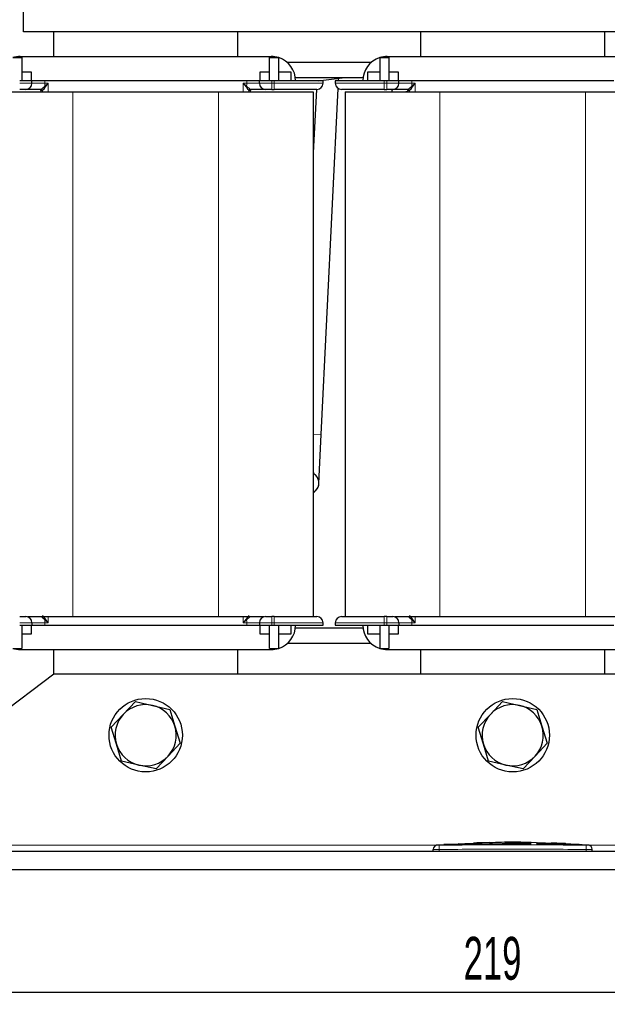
# Model space of a CAD drawing. Header units: millimetres. Extents: x 5 to 418, y 2 to 292.
# Tile 10 of 37: x 58 to 106, y 154 to 235. Entities that reach past the tile are written whole.
import ezdxf

# ---------------------------------------------------------------- set-up
doc = ezdxf.new("R2010")
doc.units = ezdxf.units.MM
doc.layers.add('SLD-0', color=7, linetype='Continuous')
doc.styles.add('SLDTEXTSTYLE0', font='TXT', dxfattribs={"width": 0.605})
doc.dimstyles.new('SLDDIMSTYLE0', dxfattribs={"dimtxt": 3.5, "dimasz": 3.302, "dimexe": 0, "dimexo": 0.0625, "dimgap": 0.875, "dimtad": 1, "dimlfac": 2, "dimrnd": 1e-09, "dimzin": 12, "dimdsep": 46, "dimtxsty": 'SLDTEXTSTYLE0', "dimsah": 1, "dimcen": 0.09, "dimadec": 0, "dimazin": 3, "dimtfac": 1, "dimtofl": 0, "dimtmove": 0, "dimatfit": 3, "dimfxl": 1, "dimfrac": 2, "dimtolj": 1, "dimtzin": 12, "dimarcsym": 0})

# ---------------------------------------------------------------- blocks, each defined once
blk = doc.blocks.new('_D')
at = {"layer": 'SLD-0'}
for p, q in [((43.185, 165.166), (43.185, 154.166)), ((152.685, 165.166), (152.685, 154.166)), ((43.185, 155.166), (152.685, 155.166))]:
    blk.add_line(p, q, dxfattribs=at)
for points in [[(43.185, 155.166), (46.487, 154.658), (46.487, 155.674)], [(152.685, 155.166), (149.383, 155.674), (149.383, 154.658)]]:
    blk.add_solid(points, dxfattribs=at)
at = {"layer": 'SLD-0', "insert": (93.924, 159.678), "char_height": 3.5, "attachment_point": 1, "style": 'SLDTEXTSTYLE0'}
blk.add_mtext('219', dxfattribs=at)

msp = doc.modelspace()

# ---------------------------------------------------------------- linework, layer by layer
at = {"color": 7, "linetype": 'Continuous', "lineweight": 25}
for p, q in [((57.9346, 233.6662), (57.9346, 248.1662)), ((137.9346, 233.6662), (57.9346, 233.6662)), ((60.4346, 231.6662), (60.4346, 233.6662)), ((75.4346, 233.6662), (75.4346, 231.6662)), ((90.4346, 231.6662), (90.4346, 233.6662)), ((105.4346, 233.6662), (105.4346, 231.6662)), ((57.0601, 231.5662), (57.8096, 231.5662)), ((57.6846, 231.6662), (78.1846, 231.6662)), ((57.8096, 231.5662), (57.8096, 229.6662)), ((78.0596, 229.6662), (78.0596, 231.5662)), ((78.0596, 231.5662), (78.8091, 231.5662)), ((78.8096, 231.5662), (78.8091, 231.5662)), ((78.8096, 229.6662), (78.8096, 231.5662)), ((86.3617, 231.1662), (79.5075, 231.1662)), ((87.0601, 231.5662), (87.0596, 231.5662)), ((87.0596, 231.5662), (87.0596, 229.6662)), ((87.0601, 231.5662), (87.8096, 231.5662)), ((87.6846, 231.6662), (108.1846, 231.6662)), ((87.8096, 231.5662), (87.8096, 229.6662)), ((57.8096, 230.4162), (58.5846, 230.4162)), ((58.5846, 230.4162), (58.5846, 229.6662)), ((77.2846, 230.4162), (78.0596, 230.4162)), ((77.2846, 229.6662), (77.2846, 230.4162)), ((78.8096, 230.4162), (79.7846, 230.4162)), ((79.7846, 230.4162), (79.7846, 229.6662)), ((86.0846, 229.6662), (86.0846, 230.4162)), ((86.0846, 230.4162), (87.0596, 230.4162)), ((87.8096, 230.4162), (88.5846, 230.4162)), ((88.5846, 230.4162), (88.5846, 229.6662)), ((58.6346, 229.6662), (57.6346, 229.6662)), ((58.6346, 229.4662), (58.6346, 229.6662)), ((59.6811, 229.6662), (58.6346, 229.6662)), ((76.1881, 229.6662), (59.6811, 229.6662)), ((77.2346, 229.6662), (76.1881, 229.6662)), ((77.2346, 229.4662), (77.2346, 229.6662)), ((78.2346, 229.6662), (77.2346, 229.6662)), ((78.4346, 229.6662), (78.2346, 229.6662)), ((82.4346, 229.6662), (78.4346, 229.6662)), ((85.7003, 229.9162), (80.1689, 229.9162)), ((82.0188, 229.6662), (84.0041, 229.9162)), ((82.4346, 229.4662), (82.4346, 229.6662)), ((83.4346, 229.6662), (83.4346, 229.4662)), ((87.4346, 229.6662), (83.4346, 229.6662)), ((83.6868, 229.6662), (83.6971, 229.8776)), ((87.6346, 229.6662), (87.4346, 229.6662)), ((88.6346, 229.6662), (87.6346, 229.6662)), ((88.6346, 229.4662), (88.6346, 229.6662)), ((89.6811, 229.6662), (88.6346, 229.6662)), ((106.1881, 229.6662), (89.6811, 229.6662)), ((54.2346, 228.7662), (61.9846, 228.7662)), ((59.3596, 228.8662), (59.3596, 228.7662)), ((61.9846, 228.7662), (73.8846, 228.7662)), ((73.8846, 228.7662), (81.6346, 228.7662)), ((76.5096, 228.7662), (76.5096, 228.8662)), ((78.2346, 228.9662), (78.4346, 228.9662)), ((81.8858, 228.9662), (81.6346, 223.7843)), ((81.6346, 228.7662), (81.6346, 185.8662)), ((82.2848, 200.7476), (83.657, 229.0504)), ((84.2346, 228.7662), (84.2346, 185.8662)), ((84.2346, 228.7662), (91.9846, 228.7662)), ((87.4346, 228.9662), (87.6346, 228.9662)), ((88.0521, 228.9662), (88.0521, 228.7662)), ((89.3596, 228.8028), (89.2005, 228.7662)), ((89.3596, 228.8662), (89.3596, 228.7662)), ((91.9846, 228.7662), (103.8846, 228.7662)), ((103.8846, 228.7662), (111.6346, 228.7662)), ((82.0911, 196.7523), (82.2848, 200.7476)), ((57.6346, 185.1662), (58.6346, 185.1662)), ((57.8096, 185.1662), (57.8096, 183.2662)), ((58.2614, 185.8662), (61.9846, 185.8662)), ((58.5846, 185.1662), (58.5846, 184.4162)), ((58.6346, 185.3662), (58.6346, 185.1662)), ((58.6346, 185.1662), (59.6811, 185.1662)), ((59.6811, 185.1662), (76.1881, 185.1662)), ((61.9846, 185.8662), (73.8846, 185.8662)), ((73.8846, 185.8662), (77.6008, 185.8662)), ((76.1881, 185.1662), (77.2346, 185.1662)), ((77.2346, 185.3662), (77.2346, 185.1662)), ((77.2346, 185.1662), (78.2346, 185.1662)), ((77.2846, 184.4162), (77.2846, 185.1662)), ((78.0596, 183.2662), (78.0596, 185.1662)), ((78.4346, 185.8662), (78.2346, 185.8662)), ((78.2346, 185.1662), (78.4346, 185.1662)), ((78.4346, 185.1662), (82.4346, 185.1662)), ((78.8096, 183.2662), (78.8096, 185.1662)), ((79.7846, 185.1662), (79.7846, 184.4162)), ((82.4346, 185.1662), (82.4346, 185.3662)), ((83.4346, 185.3662), (83.4346, 185.1662)), ((83.4346, 185.1662), (87.4346, 185.1662)), ((86.0846, 184.4162), (86.0846, 185.1662)), ((87.0596, 185.1662), (87.0596, 183.2662)), ((87.6346, 185.8662), (87.4346, 185.8662)), ((87.4346, 185.1662), (87.6346, 185.1662)), ((87.6346, 185.1662), (88.6346, 185.1662)), ((87.8096, 185.1662), (87.8096, 183.2662)), ((88.2614, 185.8662), (91.9846, 185.8662)), ((88.5846, 185.1662), (88.5846, 184.4162)), ((88.6346, 185.3662), (88.6346, 185.1662)), ((88.6346, 185.1662), (89.6811, 185.1662)), ((89.6811, 185.1662), (106.1881, 185.1662)), ((91.9846, 185.8662), (103.8846, 185.8662)), ((103.8846, 185.8662), (107.6008, 185.8662)), ((58.5846, 184.4162), (57.8096, 184.4162)), ((78.0596, 184.4162), (77.2846, 184.4162)), ((79.7846, 184.4162), (78.8096, 184.4162)), ((85.7003, 184.9162), (80.1689, 184.9162)), ((87.0596, 184.4162), (86.0846, 184.4162)), ((88.5846, 184.4162), (87.8096, 184.4162)), ((86.3617, 183.6662), (79.5075, 183.6662)), ((57.0601, 183.2662), (57.8096, 183.2662)), ((57.6846, 183.1662), (78.1846, 183.1662)), ((60.4346, 181.1662), (60.4346, 183.1662)), ((75.4346, 183.1662), (75.4346, 181.1662)), ((78.0596, 183.2662), (78.8091, 183.2662)), ((78.8091, 183.2662), (78.8096, 183.2662)), ((87.0596, 183.2662), (87.0601, 183.2662)), ((87.0601, 183.2662), (87.8096, 183.2662)), ((87.6846, 183.1662), (108.1846, 183.1662)), ((90.4346, 181.1662), (90.4346, 183.1662)), ((105.4346, 183.1662), (105.4346, 181.1662)), ((60.4346, 181.1662), (43.1846, 168.1662)), ((135.4346, 181.1662), (60.4346, 181.1662)), ((66.1048, 177.8697), (67.0883, 178.9262)), ((67.0883, 178.9262), (68.495, 178.6026)), ((96.1048, 177.8697), (97.0883, 178.9262)), ((97.0883, 178.9262), (98.495, 178.6026)), ((68.495, 178.6026), (69.9016, 178.2791)), ((69.9016, 178.2791), (70.3248, 176.8991)), ((98.495, 178.6026), (99.9016, 178.2791)), ((99.9016, 178.2791), (100.3248, 176.8991)), ((65.1213, 176.8133), (66.1048, 177.8697)), ((95.1213, 176.8133), (96.1048, 177.8697)), ((65.5444, 175.4334), (65.1213, 176.8133)), ((70.3248, 176.8991), (70.7479, 175.5192)), ((95.5444, 175.4334), (95.1213, 176.8133)), ((100.3248, 176.8991), (100.7479, 175.5192)), ((70.7479, 175.5192), (69.7644, 174.4627)), ((100.7479, 175.5192), (99.7644, 174.4627)), ((65.9676, 174.0534), (65.5444, 175.4334)), ((95.9676, 174.0534), (95.5444, 175.4334)), ((67.3742, 173.7299), (65.9676, 174.0534)), ((69.7644, 174.4627), (68.7809, 173.4063)), ((97.3742, 173.7299), (95.9676, 174.0534)), ((99.7644, 174.4627), (98.7809, 173.4063)), ((68.7809, 173.4063), (67.3742, 173.7299)), ((98.7809, 173.4063), (97.3742, 173.7299)), ((152.6846, 166.6662), (43.1846, 166.6662)), ((91.4346, 166.6662), (91.4346, 166.8222)), ((92.3796, 167.2175), (91.6877, 167.1824)), ((93.4793, 167.2712), (92.3116, 167.2313)), ((92.3794, 167.2104), (93.4785, 167.2465)), ((93.4785, 167.2365), (92.3794, 167.2004)), ((92.3794, 167.2104), (92.3794, 167.2004)), ((93.4785, 167.2981), (94.689, 167.2795)), ((93.4785, 167.2465), (93.4785, 167.2365)), ((94.689, 167.2695), (93.525, 167.2873)), ((95.0144, 167.3237), (94.0213, 167.2897)), ((94.689, 167.2795), (99.4394, 167.3106)), ((99.4394, 167.3006), (94.689, 167.2695)), ((94.689, 167.2795), (94.689, 167.2695)), ((95.449, 167.3292), (94.7305, 167.3525)), ((96.0422, 167.3916), (95.0089, 167.3569)), ((97.2877, 167.4197), (99.8768, 167.3972)), ((97.2877, 167.3937), (97.2877, 167.4197)), ((98.3636, 167.4003), (97.2877, 167.4096)), ((99.4394, 167.3827), (97.2877, 167.3937)), ((99.4394, 167.3106), (99.4394, 167.3006)), ((99.8768, 167.3972), (99.8768, 167.3681)), ((99.8768, 167.3048), (102.7154, 167.2363)), ((99.8768, 167.3048), (99.8768, 167.2947)), ((102.7154, 167.2263), (99.8768, 167.2947)), ((103.3615, 167.2346), (99.9362, 167.357)), ((101.0962, 167.3569), (101.0962, 167.3377)), ((101.9668, 167.3181), (101.0962, 167.3569)), ((101.0962, 167.3469), (101.9668, 167.3081)), ((101.0962, 167.3377), (101.9668, 167.3031)), ((102.2855, 167.2872), (102.2855, 167.2972)), ((103.4986, 167.2218), (103.4986, 167.2118)), ((104.1815, 167.1824), (103.4986, 167.2147)), ((104.4346, 166.6662), (104.4346, 166.8222)), ((152.6846, 165.1662), (43.1846, 165.1662))]:
    msp.add_line(p, q, dxfattribs=at)
at = {"color": 7, "linetype": 'Continuous', "lineweight": 18}
for p, q in [((57.6346, 229.4662), (58.6346, 229.4662)), ((59.6811, 229.4662), (58.6346, 229.4662)), ((59.6811, 229.6662), (59.6811, 229.4662)), ((59.6811, 229.4662), (59.9717, 229.4662)), ((59.684, 229.2241), (59.9717, 229.4662)), ((59.9717, 229.4662), (59.7323, 229.1757)), ((59.9717, 229.4662), (59.9717, 228.7662)), ((75.8975, 229.4662), (76.1881, 229.4662)), ((75.8975, 228.7662), (75.8975, 229.4662)), ((75.8975, 229.4662), (76.1852, 229.2241)), ((76.1369, 229.1757), (75.8975, 229.4662)), ((76.1881, 229.4662), (76.1881, 229.6662)), ((77.2346, 229.4662), (76.1881, 229.4662)), ((77.2346, 229.4662), (78.2346, 229.4662)), ((78.2346, 229.4662), (78.2346, 229.6662)), ((78.4346, 229.4662), (78.2346, 229.4662)), ((78.2346, 228.9662), (78.2346, 229.4662)), ((78.4346, 229.6662), (78.4346, 229.4662)), ((78.4346, 229.4662), (82.4346, 229.4662)), ((78.4346, 229.4662), (78.4346, 228.9662)), ((83.4346, 229.4662), (87.4346, 229.4662)), ((87.4346, 229.4662), (87.4346, 229.6662)), ((87.4346, 228.9662), (87.4346, 229.4662)), ((87.6346, 229.4662), (87.4346, 229.4662)), ((87.6346, 229.6662), (87.6346, 229.4662)), ((87.6346, 229.4662), (88.6346, 229.4662)), ((87.6346, 229.4662), (87.6346, 228.9662)), ((89.6811, 229.4662), (88.6346, 229.4662)), ((89.6811, 229.6662), (89.6811, 229.4662)), ((89.6811, 229.4662), (89.9717, 229.4662)), ((89.684, 229.2241), (89.9717, 229.4662)), ((89.9717, 229.4662), (89.7323, 229.1757)), ((89.9717, 229.4662), (89.9717, 228.7662)), ((59.494, 228.8662), (59.3596, 228.8662)), ((59.394, 228.9662), (59.3941, 228.9664)), ((59.4944, 228.8664), (59.494, 228.8662)), ((59.4944, 228.8664), (59.4944, 228.7662)), ((61.9846, 228.7662), (61.9846, 185.8662)), ((73.8846, 228.7662), (73.8846, 185.8662)), ((76.3748, 228.7662), (76.3748, 228.8664)), ((76.3752, 228.8662), (76.3748, 228.8664)), ((76.5096, 228.8662), (76.3752, 228.8662)), ((76.4751, 228.9664), (76.4752, 228.9662)), ((89.494, 228.8662), (89.3596, 228.8662)), ((89.394, 228.9662), (89.3941, 228.9664)), ((89.4944, 228.8664), (89.494, 228.8662)), ((89.4944, 228.8664), (89.4944, 228.7662)), ((91.9846, 228.7662), (91.9846, 185.8662)), ((103.8846, 228.7662), (103.8846, 185.8662)), ((81.6346, 200.7791), (82.2837, 200.7477)), ((82.2837, 200.7477), (82.2848, 200.7476)), ((58.6346, 185.3662), (57.6346, 185.3662)), ((58.6346, 185.3662), (59.6811, 185.3662)), ((59.3998, 185.8662), (59.3941, 185.8661)), ((59.6811, 185.3662), (59.6811, 185.1662)), ((59.9717, 185.3662), (59.6811, 185.3662)), ((59.9717, 185.3662), (59.684, 185.6084)), ((59.7323, 185.6568), (59.9717, 185.3662)), ((59.9717, 185.8662), (59.9717, 185.3662)), ((75.8975, 185.3662), (75.8975, 185.8662)), ((75.8975, 185.3662), (76.1369, 185.6568)), ((76.1852, 185.6084), (75.8975, 185.3662)), ((76.1881, 185.3662), (75.8975, 185.3662)), ((76.1881, 185.3662), (77.2346, 185.3662)), ((76.1881, 185.1662), (76.1881, 185.3662)), ((76.4751, 185.8661), (76.4694, 185.8662)), ((78.2346, 185.3662), (77.2346, 185.3662)), ((78.2346, 185.3662), (78.2346, 185.8662)), ((78.2346, 185.3662), (78.4346, 185.3662)), ((78.2346, 185.1662), (78.2346, 185.3662)), ((78.4346, 185.8662), (78.4346, 185.3662)), ((82.4346, 185.3662), (78.4346, 185.3662)), ((78.4346, 185.3662), (78.4346, 185.1662)), ((87.4346, 185.3662), (83.4346, 185.3662)), ((87.4346, 185.3662), (87.4346, 185.8662)), ((87.4346, 185.3662), (87.6346, 185.3662)), ((87.4346, 185.1662), (87.4346, 185.3662)), ((87.6346, 185.8662), (87.6346, 185.3662)), ((88.6346, 185.3662), (87.6346, 185.3662)), ((87.6346, 185.3662), (87.6346, 185.1662)), ((88.6346, 185.3662), (89.6811, 185.3662)), ((89.3998, 185.8662), (89.3941, 185.8661)), ((89.6811, 185.3662), (89.6811, 185.1662)), ((89.9717, 185.3662), (89.6811, 185.3662)), ((89.9717, 185.3662), (89.684, 185.6084)), ((89.7323, 185.6568), (89.9717, 185.3662)), ((89.9717, 185.8662), (89.9717, 185.3662)), ((91.6635, 167.1662), (43.1846, 167.1662)), ((91.9303, 167.1721), (91.9346, 166.8222)), ((91.9346, 166.6662), (91.9346, 166.8222)), ((101.9668, 167.3181), (101.9668, 167.3081)), ((102.7154, 167.2363), (102.7154, 167.2263)), ((103.9388, 167.1721), (103.9346, 166.8222)), ((103.9346, 166.6662), (103.9346, 166.8222)), ((152.6846, 167.1662), (104.2057, 167.1662))]:
    msp.add_line(p, q, dxfattribs=at)
at = {"color": 7, "linetype": 'Continuous', "lineweight": 25}
for centre in [(67.9346, 176.1662), (97.9346, 176.1662)]:
    msp.add_circle(centre, 3, dxfattribs=at)
for centre, radius, start, end in [((57.6846, 229.6662), 2, 90, 108.194872), ((78.1846, 229.6662), 2, 71.805128, 90), ((78.1846, 229.6662), 2, 0, 71.790043), ((87.6846, 229.6662), 2, 108.209957, 180), ((87.6846, 229.6662), 2, 90, 108.194872), ((58.1346, 229.4662), 0.5, 270, 0), ((77.7346, 229.4662), 0.5, 180, 270), ((81.9346, 229.4662), 0.5, 270, 0), ((83.9346, 229.4662), 0.5, 180, 270), ((88.1346, 229.4662), 0.5, 270, 0), ((59.2596, 228.8662), 0.1, 0, 90), ((76.6096, 228.8662), 0.1, 90, 180), ((89.2596, 228.8662), 0.1, 0, 90), ((81.2096, 196.795), 0.8825, 0, 61.210936), ((81.2096, 196.795), 0.8825, 0, 47.458044), ((81.2096, 196.795), 0.8825, 298.789064, 0), ((81.2096, 196.795), 0.8825, 313.323512, 0), ((58.1346, 185.3662), 0.5, 0, 90), ((77.7346, 185.3662), 0.5, 90, 180), ((78.1846, 185.1662), 2, 288.209957, 0), ((81.9346, 185.3662), 0.5, 0, 90), ((83.9346, 185.3662), 0.5, 90, 180), ((87.6846, 185.1662), 2, 180, 251.790043), ((88.1346, 185.3662), 0.5, 0, 90), ((57.6846, 185.1662), 2, 251.805128, 270), ((78.1846, 185.1662), 2, 270, 288.194872), ((87.6846, 185.1662), 2, 251.805128, 270), ((67.9346, 176.1662), 2.5, 77.046859, 137.046859), ((67.9346, 176.1662), 2.5, 17.046859, 77.046859), ((97.9346, 176.1662), 2.5, 77.046859, 137.046859), ((97.9346, 176.1662), 2.5, 17.046859, 77.046859), ((67.9346, 176.1662), 2.5, 137.046859, 197.046859), ((97.9346, 176.1662), 2.5, 137.046859, 197.046859), ((67.9346, 176.1662), 2.5, 317.046859, 17.046859), ((97.9346, 176.1662), 2.5, 317.046859, 17.046859), ((67.9346, 176.1662), 2.5, 197.046859, 257.046859), ((97.9346, 176.1662), 2.5, 197.046859, 257.046859), ((67.9346, 176.1662), 2.5, 257.046859, 317.046859), ((97.9346, 176.1662), 2.5, 257.046859, 317.046859), ((91.7846, 166.8379), 0.35, 93.308358, 180.001701), ((104.0846, 166.8379), 0.35, 359.998284, 86.658763)]:
    msp.add_arc(centre, radius, start, end, dxfattribs=at)
at = {"color": 7, "linetype": 'Continuous', "lineweight": 18}
for centre, radius, start, end in [((69.2569, 229.4601), 9.5758, 179.963431, 181.412407), ((66.6123, 229.4601), 9.5758, 358.587593, 0.036569), ((99.2569, 229.4601), 9.5758, 179.963431, 181.412407), ((59.394, 228.8663), 0.1, 359.985426, 89.985419), ((59.3944, 228.8663), 0.1, 0.044938, 90.166113), ((59.5359, 229.0281), 0.2456, 36.923356, 52.932025), ((76.3333, 229.0281), 0.2456, 127.067975, 143.076644), ((76.4748, 228.8663), 0.1, 89.833887, 179.955062), ((76.4752, 228.8663), 0.1, 90.014581, 180.014574), ((89.394, 228.8663), 0.1, 359.985426, 89.985419), ((89.3944, 228.8663), 0.1, 0.044938, 90.166113), ((89.5359, 229.0281), 0.2456, 36.923356, 52.932025), ((69.2569, 185.3723), 9.5758, 178.587593, 180.036569), ((59.5359, 185.8044), 0.2456, 307.067975, 323.076644), ((76.3333, 185.8044), 0.2456, 216.923356, 232.932025), ((66.6123, 185.3723), 9.5758, 359.963431, 1.412407), ((99.2569, 185.3723), 9.5758, 178.587593, 180.036569), ((89.5359, 185.8044), 0.2456, 307.067975, 323.076644), ((91.7846, 166.8222), 0.35, 90.990495, 179.998049), ((104.0846, 166.8222), 0.35, 0.001948, 89.00993)]:
    msp.add_arc(centre, radius, start, end, dxfattribs=at)
at = {"color": 7, "linetype": 'Continuous', "lineweight": 25}
for points, knots in [([(58.1346, 228.9662), (58.1279, 228.9662), (58.1175, 228.9662), (58.0553, 228.9662), (57.9907, 228.9662), (57.9111, 228.9662), (57.7946, 228.9662), (57.6975, 228.9662), (57.6346, 228.9662)], [0, 0, 0, 0, 0.239443, 0.3695502, 0.4999998, 0.6301073, 0.760557, 1, 1, 1, 1]), ([(59.394, 228.9662), (59.2282, 228.9662), (58.8858, 228.9662), (58.4692, 228.9662), (58.1867, 228.9662), (58.1516, 228.9662), (58.1346, 228.9662)], [0, 0, 0, 0, 0.2420737, 0.5, 0.7579263, 1, 1, 1, 1]), ([(59.3941, 228.9664), (59.3956, 228.9681), (59.3986, 228.9715), (59.4262, 228.9969), (59.5083, 229.0736), (59.6137, 229.1639), (59.684, 229.2241)], [0, 0, 0, 0, 0.1274701, 0.2514864, 0.5007464, 1, 1, 1, 1]), ([(59.7323, 229.1757), (59.7134, 229.1517), (59.6565, 229.0794), (59.5807, 228.9728), (59.5235, 228.9008), (59.4996, 228.872), (59.4961, 228.8683), (59.4944, 228.8664)], [0, 0, 0, 0, 0.1662299, 0.5005913, 0.7621733, 0.8826897, 1, 1, 1, 1]), ([(76.3748, 228.8664), (76.3731, 228.8683), (76.3696, 228.872), (76.3456, 228.9008), (76.2957, 228.9646), (76.2366, 229.0438), (76.1847, 229.1155), (76.1559, 229.1517), (76.1369, 229.1757)], [0, 0, 0, 0, 0.1172292, 0.2376707, 0.4991125, 0.749029, 0.8338486, 1, 1, 1, 1]), ([(76.1852, 229.2241), (76.2555, 229.1639), (76.3609, 229.0736), (76.443, 228.9969), (76.4706, 228.9715), (76.4736, 228.9681), (76.4751, 228.9664)], [0, 0, 0, 0, 0.49925256, 0.7484942, 0.87251506, 1, 1, 1, 1]), ([(77.7346, 228.9662), (77.7176, 228.9662), (77.6825, 228.9662), (77.4, 228.9662), (76.9834, 228.9662), (76.641, 228.9662), (76.4752, 228.9662)], [0, 0, 0, 0, 0.2420737, 0.5, 0.7579263, 1, 1, 1, 1]), ([(78.2346, 228.9662), (78.1717, 228.9662), (78.0747, 228.9662), (77.9582, 228.9662), (77.8786, 228.9662), (77.814, 228.9662), (77.7517, 228.9662), (77.7413, 228.9662), (77.7346, 228.9662)], [0, 0, 0, 0, 0.239443, 0.3695502, 0.4999998, 0.6301073, 0.760557, 1, 1, 1, 1]), ([(81.9346, 228.9662), (81.8878, 228.9662), (81.8159, 228.9662), (81.3795, 228.9662), (80.9278, 228.9662), (80.367, 228.9662), (79.5522, 228.9662), (78.8749, 228.9662), (78.4346, 228.9662)], [0, 0, 0, 0, 0.2394568, 0.3683607, 0.5, 0.6316393, 0.7605432, 1, 1, 1, 1]), ([(87.4346, 228.9662), (86.9943, 228.9662), (86.317, 228.9662), (85.5022, 228.9662), (84.9414, 228.9662), (84.4897, 228.9662), (84.0533, 228.9662), (83.9814, 228.9662), (83.9346, 228.9662)], [0, 0, 0, 0, 0.2394568, 0.3683607, 0.5, 0.6316393, 0.7605432, 1, 1, 1, 1]), ([(88.1346, 228.9662), (88.1279, 228.9662), (88.1175, 228.9662), (88.0553, 228.9662), (87.9907, 228.9662), (87.9111, 228.9662), (87.7946, 228.9662), (87.6975, 228.9662), (87.6346, 228.9662)], [0, 0, 0, 0, 0.239443, 0.3695502, 0.4999998, 0.6301073, 0.760557, 1, 1, 1, 1]), ([(89.394, 228.9662), (89.2282, 228.9662), (88.8858, 228.9662), (88.4692, 228.9662), (88.1867, 228.9662), (88.1516, 228.9662), (88.1346, 228.9662)], [0, 0, 0, 0, 0.2420737, 0.5, 0.7579263, 1, 1, 1, 1]), ([(89.3941, 228.9664), (89.3956, 228.9681), (89.3986, 228.9715), (89.4262, 228.9969), (89.5083, 229.0736), (89.6137, 229.1639), (89.684, 229.2241)], [0, 0, 0, 0, 0.1274701, 0.2514864, 0.5007464, 1, 1, 1, 1]), ([(89.7323, 229.1757), (89.7134, 229.1517), (89.6565, 229.0794), (89.5807, 228.9728), (89.5235, 228.9008), (89.4996, 228.872), (89.4961, 228.8683), (89.4944, 228.8664)], [0, 0, 0, 0, 0.1662299, 0.5005913, 0.7621733, 0.8826897, 1, 1, 1, 1]), ([(81.8089, 197.4427), (81.7387, 197.4967), (81.6624, 197.5554), (81.6366, 197.6865), (81.6346, 197.6969)], [0, 0, 0, 0, 0.92039, 1, 1, 1, 1]), ([(81.6346, 195.8745), (81.6399, 195.899), (81.6662, 196.0208), (81.7504, 196.0958), (81.8177, 196.1557)], [0, 0, 0, 0, 0.2006333, 1, 1, 1, 1]), ([(59.4944, 185.9661), (59.4961, 185.9642), (59.4996, 185.9604), (59.5236, 185.9317), (59.5735, 185.8679), (59.6326, 185.7886), (59.6845, 185.717), (59.7133, 185.6808), (59.7323, 185.6568)], [0, 0, 0, 0, 0.1172292, 0.2376707, 0.4991125, 0.749029, 0.8338486, 1, 1, 1, 1]), ([(76.1369, 185.6568), (76.1558, 185.6808), (76.2127, 185.7531), (76.2885, 185.8597), (76.3457, 185.9316), (76.3696, 185.9605), (76.3731, 185.9642), (76.3748, 185.9661)], [0, 0, 0, 0, 0.1662299, 0.5005913, 0.7621733, 0.8826897, 1, 1, 1, 1]), ([(89.4944, 185.9661), (89.4961, 185.9642), (89.4996, 185.9604), (89.5236, 185.9317), (89.5735, 185.8679), (89.6326, 185.7886), (89.6845, 185.717), (89.7133, 185.6808), (89.7323, 185.6568)], [0, 0, 0, 0, 0.1172292, 0.2376707, 0.4991125, 0.749029, 0.8338486, 1, 1, 1, 1]), ([(57.6346, 185.8662), (57.6975, 185.8662), (57.7945, 185.8662), (57.911, 185.8662), (57.9906, 185.8662), (58.0552, 185.8662), (58.1175, 185.8662), (58.1279, 185.8662), (58.1346, 185.8662)], [0, 0, 0, 0, 0.239443, 0.3695502, 0.4999998, 0.6301073, 0.760557, 1, 1, 1, 1]), ([(59.684, 185.6084), (59.6137, 185.6686), (59.5083, 185.7589), (59.4262, 185.8356), (59.3986, 185.861), (59.3956, 185.8644), (59.3941, 185.8661)], [0, 0, 0, 0, 0.4992526, 0.7484942, 0.8725151, 1, 1, 1, 1]), ([(76.4751, 185.8661), (76.4736, 185.8644), (76.4706, 185.861), (76.443, 185.8356), (76.3609, 185.7589), (76.2555, 185.6686), (76.1852, 185.6084)], [0, 0, 0, 0, 0.1274701, 0.2514864, 0.5007464, 1, 1, 1, 1]), ([(77.7346, 185.8662), (77.7413, 185.8662), (77.7517, 185.8662), (77.8139, 185.8662), (77.8785, 185.8662), (77.9581, 185.8662), (78.0746, 185.8662), (78.1717, 185.8662), (78.2346, 185.8662)], [0, 0, 0, 0, 0.23944295, 0.36955024, 0.49999985, 0.63010729, 0.76055705, 1, 1, 1, 1]), ([(78.4346, 185.8662), (78.8749, 185.8662), (79.5522, 185.8662), (80.367, 185.8662), (80.9278, 185.8662), (81.3795, 185.8662), (81.8159, 185.8662), (81.8878, 185.8662), (81.9346, 185.8662)], [0, 0, 0, 0, 0.2394568, 0.3683607, 0.5, 0.6316393, 0.7605432, 1, 1, 1, 1]), ([(83.9346, 185.8662), (83.9814, 185.8662), (84.0533, 185.8662), (84.4897, 185.8662), (84.9414, 185.8662), (85.5022, 185.8662), (86.317, 185.8662), (86.9943, 185.8662), (87.4346, 185.8662)], [0, 0, 0, 0, 0.2394568, 0.3683607, 0.5, 0.6316393, 0.7605432, 1, 1, 1, 1]), ([(87.6346, 185.8662), (87.6975, 185.8662), (87.7945, 185.8662), (87.911, 185.8662), (87.9906, 185.8662), (88.0552, 185.8662), (88.1175, 185.8662), (88.1279, 185.8662), (88.1346, 185.8662)], [0, 0, 0, 0, 0.23944295, 0.36955024, 0.49999985, 0.63010729, 0.76055705, 1, 1, 1, 1]), ([(89.684, 185.6084), (89.6137, 185.6686), (89.5083, 185.7589), (89.4262, 185.8356), (89.3986, 185.861), (89.3956, 185.8644), (89.3941, 185.8661)], [0, 0, 0, 0, 0.4992526, 0.7484942, 0.8725151, 1, 1, 1, 1]), ([(91.4346, 166.8222), (91.4346, 166.8281), (91.4346, 166.8373), (91.4346, 166.8363), (91.4346, 166.836)], [0, 0, 0, 0, 0.6377978, 1, 1, 1, 1]), ([(99.1808, 167.384), (98.7897, 167.4031), (97.7439, 167.4541), (96.6981, 167.3955), (96.0434, 167.3588)], [0, 0, 0, 0, 0.3740413, 1, 1, 1, 1]), ([(102.2834, 167.2979), (102.2758, 167.2989), (102.2606, 167.301), (102.195, 167.3056), (102.1064, 167.3109), (102.025, 167.3152), (101.978, 167.3175), (101.9668, 167.3181)], [0, 0, 0, 0, 0.23138194, 0.46295493, 0.69476113, 0.92676565, 1, 1, 1, 1]), ([(101.9668, 167.3081), (102.0026, 167.3063), (102.0744, 167.3027), (102.1702, 167.2972), (102.2416, 167.2924), (102.2819, 167.2889), (102.2816, 167.2877), (102.2814, 167.2872)], [0, 0, 0, 0, 0.2150885, 0.4301767, 0.6452497, 0.8601714, 1, 1, 1, 1]), ([(101.9668, 167.3031), (102.0026, 167.3016), (102.0742, 167.2987), (102.1699, 167.2962), (102.2413, 167.2951), (102.2818, 167.2954), (102.2816, 167.2967), (102.2815, 167.2972)], [0, 0, 0, 0, 0.2147891, 0.4295851, 0.6442208, 0.8587329, 1, 1, 1, 1]), ([(102.7154, 167.2363), (102.8106, 167.2337), (103.001, 167.2284), (103.2533, 167.2243), (103.4173, 167.2221), (103.4782, 167.2219), (103.4986, 167.2218)], [0, 0, 0, 0, 0.2851253, 0.5702516, 0.8553553, 1, 1, 1, 1]), ([(103.4986, 167.2118), (103.454, 167.212), (103.3646, 167.2126), (103.1338, 167.2161), (102.9065, 167.2206), (102.7635, 167.2249), (102.7154, 167.2263)], [0, 0, 0, 0, 0.285052, 0.570102, 0.8551915, 1, 1, 1, 1]), ([(103.4986, 167.2218), (103.5578, 167.2212), (103.6356, 167.2205), (103.6158, 167.2233), (103.611, 167.2239)], [0, 0, 0, 0, 0.7597868, 1, 1, 1, 1]), ([(103.6095, 167.214), (103.6144, 167.2132), (103.6312, 167.2106), (103.5537, 167.2113), (103.4986, 167.2118)], [0, 0, 0, 0, 0.2906381, 1, 1, 1, 1]), ([(104.4346, 166.836), (104.4346, 166.8364), (104.4346, 166.8378), (104.4346, 166.8285), (104.4346, 166.8222)], [0, 0, 0, 0, 0.3187816, 1, 1, 1, 1])]:
    msp.add_open_spline(points, degree=3, knots=knots, dxfattribs=at)
at = {"color": 7, "linetype": 'Continuous', "lineweight": 18}
for points, knots in [([(91.9346, 166.8222), (91.8784, 166.822), (91.766, 166.8217), (91.6161, 166.8215), (91.5031, 166.8215), (91.4431, 166.8218), (91.437, 166.8221), (91.4346, 166.8222)], [0, 0, 0, 0, 0.2146723, 0.429352, 0.6440261, 0.8586954, 1, 1, 1, 1]), ([(91.7645, 167.1854), (91.7642, 167.1857), (91.7632, 167.1867), (91.7726, 167.1778), (91.7785, 167.1721)], [0, 0, 0, 0, 0.3621246, 1, 1, 1, 1]), ([(91.7785, 167.1721), (91.7794, 167.172), (91.7816, 167.1717), (91.8001, 167.1715), (91.8344, 167.1714), (91.8795, 167.1716), (91.9134, 167.172), (91.9303, 167.1721)], [0, 0, 0, 0, 0.1406569, 0.3555038, 0.5710329, 0.7861716, 1, 1, 1, 1]), ([(91.9303, 167.1721), (93.9319, 167.1899), (97.9348, 167.2255), (101.9376, 167.1899), (103.9388, 167.1721)], [0, 0, 0, 0, 0.5000392, 1, 1, 1, 1]), ([(103.9346, 166.8222), (101.9348, 166.8415), (97.9348, 166.8801), (93.9348, 166.8415), (91.9346, 166.8222)], [0, 0, 0, 0, 0.499961, 1, 1, 1, 1]), ([(104.4346, 166.8222), (104.4291, 166.822), (104.418, 166.8217), (104.3318, 166.8215), (104.205, 166.8215), (104.0644, 166.8218), (103.9715, 166.8221), (103.9346, 166.8222)], [0, 0, 0, 0, 0.2146728, 0.4293525, 0.6440267, 0.8586958, 1, 1, 1, 1]), ([(103.9388, 167.1721), (103.9499, 167.172), (103.978, 167.1717), (104.0203, 167.1715), (104.0587, 167.1714), (104.0851, 167.1716), (104.0888, 167.1719), (104.0907, 167.1721)], [0, 0, 0, 0, 0.1405668, 0.3553275, 0.5708435, 0.7860436, 1, 1, 1, 1]), ([(104.0907, 167.1721), (104.0971, 167.1782), (104.1065, 167.1871), (104.1051, 167.1858), (104.1047, 167.1854)], [0, 0, 0, 0, 0.6810033, 1, 1, 1, 1])]:
    msp.add_open_spline(points, degree=3, knots=knots, dxfattribs=at)

# ---------------------------------------------------------------- dimensions: what is measured, and where the dimension line sits
at = {"layer": 'SLD-0'}
dim = msp.add_linear_dim(base=(152.6846, 155.1662), p1=(43.1846, 165.1662), p2=(152.6846, 165.1662), dimstyle='SLDDIMSTYLE0', dxfattribs=at)
dim.commit()
dim.dimension.update_dxf_attribs({"geometry": '_D', "text_midpoint": (97.9346, 155.1662), "dimtype": 160})

doc.saveas('drawing.dxf')
